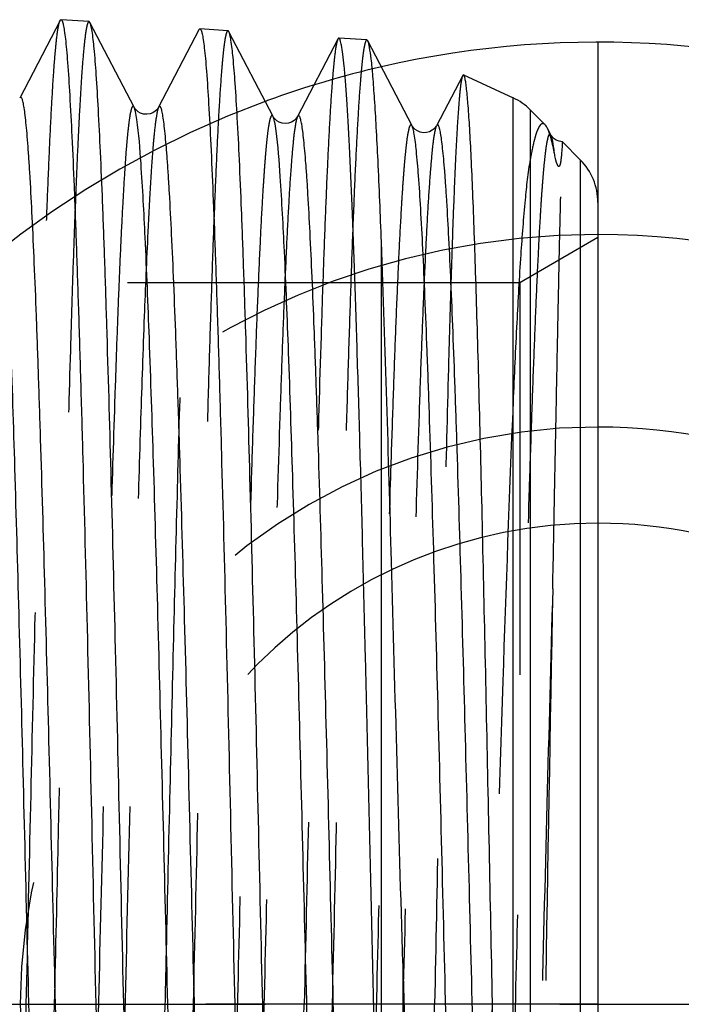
# Model space of a CAD drawing. Header units: millimetres. Extents: x 416 to 584, y 465 to 535.
# Tile 5 of 6: x 554 to 565, y 500 to 516. Entities that reach past the tile are written whole.
import ezdxf

# ---------------------------------------------------------------- set-up
doc = ezdxf.new("R2010")
doc.units = ezdxf.units.MM
doc.header["$LTSCALE"] = 65.185185
doc.linetypes.add('CENTER', pattern=[0.6, 0.375, -0.075, 0.075, -0.075])
doc.linetypes.add('HIDDEN', pattern=[0.2, 0.1, -0.1])
for name, color, linetype in [('ACHSEN_S', 7, 'CONTINUOUS'), ('KONST.EL_MIT_GEO', 7, 'CONTINUOUS'), ('KURVEN', 7, 'CONTINUOUS')]:
    doc.layers.add(name, color=color, linetype=linetype)

msp = doc.modelspace()

# ---------------------------------------------------------------- linework, layer by layer
at = {"layer": 'ACHSEN_S', "color": 2, "linetype": 'CENTER'}
msp.add_line((415.85, 500), (584.15, 500), dxfattribs=at)
at = {"layer": 'KONST.EL_MIT_GEO', "color": 7, "linetype": 'Continuous'}
for p, q in [((554.211, 516.359), (553.54, 515.072)), ((554.692, 516.343), (554.227, 516.374)), ((554.707, 516.328), (554.692, 516.343)), ((555.442, 514.918), (554.707, 516.328)), ((556.519, 516.205), (555.849, 514.918)), ((556.519, 516.205), (556.536, 516.221)), ((557.001, 516.19), (556.536, 516.221)), ((557.751, 514.765), (557.016, 516.175)), ((558.828, 516.052), (558.157, 514.765)), ((559.31, 516.037), (558.845, 516.067)), ((560.06, 514.611), (559.325, 516.021)), ((560.902, 515.448), (560.466, 514.611)), ((560.917, 515.458), (560.902, 515.448)), ((560.917, 515.458), (561.74, 515.075)), ((561.74, 486.428), (561.74, 515.075)), ((562.025, 514.875), (562.272, 514.628)), ((562.025, 514.875), (562.025, 485.125)), ((557.754, 514.76), (557.751, 514.765)), ((560.065, 514.603), (560.06, 514.611)), ((562.369, 514.458), (562.307, 514.577)), ((562.374, 514.449), (562.369, 514.458)), ((562.559, 514.341), (562.857, 514.043)), ((562.857, 514.043), (562.857, 485.957)), ((563.15, 513.336), (563.15, 486.664)), ((559.551, 494.483), (559.551, 512.679)), ((559.908, 500.685), (559.908, 484.266))]:
    msp.add_line(p, q, dxfattribs=at)
at = {"layer": 'KONST.EL_MIT_GEO', "color": 8, "linetype": 'HIDDEN'}
for p, q in [((563.15, 512.75), (561.851, 512)), ((561.851, 512), (543.274, 512)), ((561.851, 512), (561.851, 488))]:
    msp.add_line(p, q, dxfattribs=at)
at = {"layer": 'KONST.EL_MIT_GEO', "color": 7, "linetype": 'Continuous'}
for points in [[(555.849, 514.918), (555.843, 514.908), (555.834, 514.895), (555.818, 514.876), (555.791, 514.852), (555.753, 514.828), (555.707, 514.81), (555.655, 514.801), (555.598, 514.806), (555.549, 514.822), (555.509, 514.844), (555.479, 514.869), (555.458, 514.892), (555.447, 514.909), (555.442, 514.918)], [(558.158, 514.765), (558.153, 514.757), (558.142, 514.741), (558.125, 514.721), (558.099, 514.698), (558.059, 514.673), (558.007, 514.654), (557.953, 514.648), (557.901, 514.654), (557.853, 514.671), (557.815, 514.694), (557.789, 514.715), (557.771, 514.734), (557.76, 514.75), (557.754, 514.76)], [(560.466, 514.611), (560.465, 514.609), (560.458, 514.597), (560.447, 514.582), (560.427, 514.561), (560.396, 514.536), (560.352, 514.512), (560.302, 514.498), (560.249, 514.495), (560.194, 514.505), (560.149, 514.525), (560.115, 514.547), (560.09, 514.57), (560.073, 514.591), (560.065, 514.603)], [(562.559, 514.341), (562.503, 514.352), (562.458, 514.371), (562.424, 514.394), (562.399, 514.417), (562.382, 514.437), (562.374, 514.449)]]:
    msp.add_lwpolyline(points, dxfattribs=at)
for centre, start, end in [((561.318, 514.168), 45, 65), ((562.15, 513.336), 360, 45)]:
    msp.add_arc(centre, 1, start, end, dxfattribs=at)
at = {"layer": 'KONST.EL_MIT_GEO', "color": 8, "linetype": 'HIDDEN'}
msp.add_arc((3770.224, 445.801), 3208.407, 178.908609, 179.032065, dxfattribs=at)
for points, knots in [([(553.65, 500), (553.673, 501.036), (553.718, 503.07), (553.787, 506.029), (553.856, 508.768), (553.915, 510.868), (553.963, 512.364), (553.998, 513.324), (554.032, 514.162), (554.067, 514.872), (554.1, 515.446), (554.134, 515.88), (554.163, 516.152), (554.189, 516.295), (554.202, 516.343), (554.211, 516.359)], [0, 0, 0, 0, 0.189877, 0.372817, 0.542209, 0.691895, 0.757624, 0.816461, 0.867869, 0.911387, 0.946615, 0.973249, 0.991061, 0.996631, 1, 1, 1, 1]), ([(554.692, 516.343), (554.685, 516.344), (554.669, 516.321), (554.658, 516.279), (554.642, 516.206), (554.621, 516.054), (554.594, 515.791), (554.564, 515.392), (554.534, 514.884), (554.503, 514.27), (554.473, 513.555), (554.442, 512.743), (554.411, 511.841), (554.369, 510.475), (554.317, 508.595), (554.256, 506.169), (554.216, 504.478), (554.196, 503.602)], [0, 0, 0, 0, 0.001613, 0.005169, 0.010913, 0.01888, 0.041481, 0.072871, 0.112842, 0.161116, 0.217355, 0.28116, 0.352079, 0.429606, 0.602247, 0.794187, 1, 1, 1, 1]), ([(556.04, 503.575), (556.06, 504.416), (556.098, 506.043), (556.157, 508.383), (556.216, 510.499), (556.274, 512.337), (556.325, 513.672), (556.367, 514.564), (556.396, 515.091), (556.426, 515.517), (556.453, 515.842), (556.483, 516.058), (556.502, 516.171), (556.519, 516.205)], [0, 0, 0, 0, 0.199514, 0.386219, 0.555171, 0.7019, 0.822516, 0.872002, 0.913827, 0.947709, 0.973444, 0.990877, 1, 1, 1, 1]), ([(557.001, 516.19), (556.992, 516.19), (556.975, 516.158), (556.962, 516.104), (556.943, 516.004), (556.927, 515.871), (556.909, 515.697), (556.883, 515.391), (556.852, 514.916), (556.817, 514.24), (556.782, 513.426), (556.746, 512.483), (556.71, 511.419), (556.674, 510.246), (556.625, 508.494), (556.565, 506.122), (556.494, 503.121), (556.447, 501.054), (556.423, 500)], [0, 0, 0, 0, 0.001587, 0.005298, 0.011344, 0.019743, 0.03049, 0.043568, 0.076586, 0.118495, 0.168892, 0.227298, 0.293148, 0.365808, 0.444582, 0.61739, 0.804921, 1, 1, 1, 1]), ([(558.828, 516.052), (558.82, 516.036), (558.807, 515.989), (558.781, 515.847), (558.752, 515.58), (558.718, 515.154), (558.685, 514.589), (558.65, 513.893), (558.616, 513.07), (558.581, 512.128), (558.533, 510.66), (558.474, 508.6), (558.405, 505.913), (558.336, 503.011), (558.291, 501.016), (558.268, 500)], [0, 0, 0, 0, 0.00341, 0.009018, 0.026894, 0.053581, 0.08885, 0.132396, 0.183823, 0.242666, 0.308393, 0.458048, 0.627373, 0.810221, 1, 1, 1, 1]), ([(559.31, 516.037), (559.301, 516.037), (559.284, 516.005), (559.271, 515.952), (559.252, 515.853), (559.236, 515.72), (559.218, 515.548), (559.192, 515.245), (559.161, 514.775), (559.126, 514.105), (559.09, 513.299), (559.055, 512.365), (559.019, 511.311), (558.983, 510.148), (558.934, 508.413), (558.874, 506.064), (558.803, 503.091), (558.756, 501.044), (558.732, 500)], [0, 0, 0, 0, 0.001597, 0.005312, 0.011357, 0.019759, 0.030509, 0.043585, 0.076607, 0.118515, 0.168915, 0.227323, 0.293174, 0.365837, 0.44461, 0.617411, 0.80493, 1, 1, 1, 1]), ([(560.902, 515.448), (560.895, 515.434), (560.885, 515.391), (560.862, 515.26), (560.839, 515.007), (560.81, 514.602), (560.782, 514.063), (560.754, 513.396), (560.725, 512.605), (560.696, 511.7), (560.656, 510.287), (560.607, 508.302), (560.55, 505.71), (560.493, 502.909), (560.455, 500.982), (560.436, 500)], [0, 0, 0, 0, 0.003115, 0.00846, 0.025894, 0.05223, 0.087234, 0.130594, 0.181903, 0.240696, 0.306431, 0.456267, 0.625974, 0.809407, 1, 1, 1, 1]), ([(555.442, 514.918), (555.438, 514.925), (555.427, 514.942), (555.401, 514.916), (555.392, 514.875), (555.374, 514.805), (555.36, 514.708), (555.344, 514.583), (555.328, 514.431), (555.305, 514.173), (555.278, 513.784), (555.247, 513.239), (555.215, 512.594), (555.183, 511.853), (555.152, 511.022), (555.108, 509.752), (555.054, 507.993), (554.991, 505.713), (554.95, 504.119), (554.929, 503.292)], [0, 0, 0, 0, 0.001971, 0.00368, 0.007389, 0.013415, 0.021806, 0.03257, 0.045692, 0.06115, 0.098976, 0.14577, 0.201186, 0.264801, 0.33614, 0.414657, 0.590804, 0.787904, 1, 1, 1, 1]), ([(555.849, 514.918), (555.832, 514.886), (555.813, 514.779), (555.783, 514.576), (555.755, 514.274), (555.726, 513.88), (555.697, 513.393), (555.655, 512.571), (555.604, 511.342), (555.546, 509.652), (555.487, 507.707), (555.429, 505.559), (555.39, 504.064), (555.371, 503.292)], [0, 0, 0, 0, 0.009512, 0.027273, 0.05327, 0.087363, 0.129337, 0.178919, 0.299565, 0.446134, 0.614763, 0.801024, 1, 1, 1, 1]), ([(557.751, 514.765), (557.747, 514.772), (557.731, 514.791), (557.706, 514.749), (557.694, 514.699), (557.675, 514.605), (557.658, 514.48), (557.64, 514.318), (557.623, 514.123), (557.605, 513.893), (557.587, 513.63), (557.562, 513.213), (557.531, 512.614), (557.495, 511.805), (557.46, 510.882), (557.424, 509.854), (557.374, 508.302), (557.314, 506.181), (557.243, 503.478), (557.172, 500.64), (557.102, 497.776), (557.031, 494.997), (556.961, 492.408), (556.9, 490.417), (556.85, 488.993), (556.815, 488.077), (556.779, 487.275), (556.744, 486.595), (556.709, 486.043), (556.674, 485.625), (556.645, 485.362), (556.618, 485.222), (556.605, 485.175), (556.596, 485.158)], [0, 0, 0, 0, 0.000826, 0.001715, 0.003665, 0.006775, 0.01106, 0.016518, 0.023138, 0.030905, 0.039803, 0.049811, 0.073055, 0.100418, 0.131634, 0.166404, 0.204393, 0.28853, 0.380808, 0.47768, 0.575422, 0.670282, 0.758623, 0.837062, 0.871613, 0.9026, 0.929727, 0.952738, 0.971413, 0.985582, 0.995119, 0.998137, 1, 1, 1, 1]), ([(558.157, 514.765), (558.149, 514.748), (558.136, 514.701), (558.108, 514.561), (558.079, 514.296), (558.044, 513.876), (558.009, 513.322), (557.974, 512.639), (557.938, 511.834), (557.903, 510.915), (557.853, 509.487), (557.792, 507.491), (557.721, 504.898), (557.651, 502.116), (557.58, 499.252), (557.509, 496.415), (557.439, 493.715), (557.378, 491.598), (557.329, 490.05), (557.293, 489.025), (557.258, 488.105), (557.222, 487.299), (557.191, 486.703), (557.166, 486.288), (557.148, 486.026), (557.131, 485.797), (557.113, 485.603), (557.095, 485.442), (557.079, 485.318), (557.059, 485.224), (557.048, 485.174), (557.023, 485.132), (557.007, 485.151), (557.003, 485.158)], [0, 0, 0, 0, 0.001873, 0.004904, 0.014489, 0.028721, 0.047478, 0.07058, 0.09781, 0.128903, 0.16356, 0.242199, 0.330701, 0.425659, 0.523424, 0.620242, 0.712396, 0.796355, 0.83424, 0.868905, 0.900016, 0.927276, 0.950427, 0.960391, 0.969249, 0.976981, 0.983569, 0.988999, 0.993263, 0.996357, 0.998295, 0.999177, 1, 1, 1, 1]), ([(560.06, 514.611), (560.056, 514.619), (560.041, 514.638), (560.015, 514.597), (560.004, 514.547), (559.984, 514.454), (559.968, 514.331), (559.95, 514.172), (559.932, 513.979), (559.914, 513.752), (559.896, 513.492), (559.871, 513.08), (559.84, 512.488), (559.804, 511.688), (559.769, 510.775), (559.733, 509.758), (559.684, 508.223), (559.623, 506.124), (559.552, 503.449), (559.482, 500.64), (559.411, 497.806), (559.34, 495.055), (559.27, 492.493), (559.209, 490.521), (559.159, 489.111), (559.124, 488.204), (559.088, 487.41), (559.053, 486.736), (559.018, 486.189), (558.983, 485.775), (558.954, 485.514), (558.927, 485.375), (558.914, 485.328), (558.905, 485.312)], [0, 0, 0, 0, 0.00084, 0.001723, 0.00366, 0.006758, 0.011031, 0.016474, 0.023081, 0.030836, 0.039721, 0.049716, 0.072937, 0.100277, 0.131473, 0.166225, 0.204196, 0.288306, 0.380568, 0.477432, 0.575177, 0.67005, 0.758414, 0.836883, 0.871451, 0.902457, 0.929606, 0.952638, 0.971337, 0.985529, 0.995093, 0.998123, 1, 1, 1, 1]), ([(560.466, 514.611), (560.458, 514.595), (560.445, 514.548), (560.417, 514.408), (560.388, 514.146), (560.353, 513.73), (560.318, 513.181), (560.283, 512.505), (560.247, 511.707), (560.211, 510.797), (560.162, 509.383), (560.101, 507.407), (560.03, 504.84), (559.96, 502.087), (559.889, 499.252), (559.818, 496.445), (559.747, 493.773), (559.687, 491.679), (559.638, 490.147), (559.602, 489.133), (559.566, 488.223), (559.531, 487.426), (559.5, 486.836), (559.475, 486.427), (559.457, 486.167), (559.439, 485.941), (559.422, 485.749), (559.404, 485.591), (559.387, 485.468), (559.368, 485.376), (559.357, 485.326), (559.331, 485.286), (559.316, 485.305), (559.312, 485.312)], [0, 0, 0, 0, 0.001886, 0.004931, 0.01454, 0.028797, 0.047577, 0.070701, 0.097952, 0.129063, 0.163738, 0.242405, 0.330925, 0.425893, 0.523658, 0.620465, 0.7126, 0.796531, 0.8344, 0.869047, 0.900137, 0.927377, 0.950506, 0.960459, 0.969305, 0.977026, 0.983603, 0.989022, 0.993274, 0.996357, 0.998286, 0.999164, 1, 1, 1, 1]), ([(562.272, 514.628), (562.264, 514.636), (562.243, 514.651), (562.203, 514.639), (562.174, 514.599), (562.143, 514.538), (562.114, 514.451), (562.069, 514.287), (562.042, 514.15), (562.025, 514.05)], [0, 0, 0, 0, 0.052179, 0.0986, 0.165079, 0.262444, 0.393958, 0.560675, 1, 1, 1, 1]), ([(562.369, 514.458), (562.365, 514.465), (562.35, 514.484), (562.324, 514.445), (562.313, 514.395), (562.293, 514.304), (562.277, 514.182), (562.259, 514.025), (562.241, 513.834), (562.223, 513.61), (562.205, 513.353), (562.18, 512.946), (562.149, 512.36), (562.114, 511.569), (562.078, 510.667), (562.042, 509.661), (561.993, 508.142), (561.932, 506.066), (561.862, 503.419), (561.791, 500.64), (561.72, 497.836), (561.649, 495.113), (561.579, 492.577), (561.518, 490.625), (561.469, 489.23), (561.433, 488.331), (561.397, 487.545), (561.362, 486.877), (561.327, 486.336), (561.293, 485.925), (561.263, 485.666), (561.236, 485.528), (561.223, 485.482), (561.215, 485.466)], [0, 0, 0, 0, 0.000854, 0.001733, 0.00366, 0.006748, 0.01101, 0.016443, 0.023037, 0.030781, 0.039655, 0.049639, 0.072839, 0.100158, 0.131335, 0.166069, 0.204024, 0.288108, 0.380351, 0.477206, 0.57495, 0.669833, 0.758214, 0.83671, 0.871294, 0.902319, 0.929487, 0.95254, 0.971262, 0.985478, 0.995068, 0.99811, 1, 1, 1, 1]), ([(562.399, 506.912), (562.41, 507.451), (562.43, 508.477), (562.458, 509.932), (562.479, 511.036), (562.496, 511.824), (562.506, 512.337), (562.516, 512.795), (562.526, 513.196), (562.534, 513.538), (562.542, 513.818), (562.547, 514.014), (562.551, 514.14), (562.553, 514.211), (562.557, 514.265), (562.555, 514.307), (562.562, 514.325), (562.556, 514.341), (562.559, 514.341)], [0, 0, 0, 0, 0.217567, 0.414462, 0.58721, 0.663549, 0.732737, 0.794467, 0.848469, 0.894508, 0.932388, 0.961957, 0.97359, 0.983108, 0.990508, 0.995786, 0.998948, 1, 1, 1, 1]), ([(562.025, 514.05), (561.985, 513.828), (561.928, 513.3), (561.859, 512.395), (561.796, 511.273), (561.759, 510.455), (561.74, 510.014)], [0, 0, 0, 0, 0.167002, 0.393398, 0.672973, 1, 1, 1, 1]), ([(561.74, 510.014), (561.675, 508.467), (561.558, 505.129), (561.455, 501.791), (561.4, 500)], [0, 0, 0, 0, 0.463651, 1, 1, 1, 1]), ([(562.399, 506.912), (562.365, 505.719), (562.299, 503.254), (562.205, 499.528), (562.111, 495.834), (562.03, 492.892), (561.964, 490.747), (561.916, 489.362), (561.874, 488.32), (561.841, 487.585), (561.817, 487.114), (561.793, 486.699), (561.769, 486.341), (561.745, 486.044), (561.721, 485.807), (561.701, 485.648), (561.683, 485.553), (561.672, 485.504), (561.66, 485.472), (561.649, 485.45), (561.629, 485.448), (561.624, 485.46), (561.621, 485.465)], [0, 0, 0, 0, 0.166453, 0.343786, 0.51964, 0.681758, 0.754082, 0.818863, 0.874972, 0.899467, 0.921439, 0.940798, 0.95746, 0.971353, 0.982426, 0.990633, 0.993659, 0.99597, 0.997577, 0.99853, 0.999095, 1, 1, 1, 1]), ([(554.196, 503.602), (554.189, 503.305), (554.162, 502.105), (554.135, 500.904), (554.114, 500)], [0, 0, 0, 0, 0.247263, 1, 1, 1, 1]), ([(555.959, 500), (555.966, 500.3), (555.992, 501.492), (556.02, 502.684), (556.04, 503.575)], [0, 0, 0, 0, 0.251957, 1, 1, 1, 1]), ([(554.929, 503.292), (554.902, 502.21), (554.849, 500.045), (554.77, 496.848), (554.692, 493.799), (554.625, 491.417), (554.57, 489.695), (554.53, 488.577), (554.491, 487.594), (554.452, 486.76), (554.413, 486.082), (554.379, 485.619), (554.35, 485.334), (554.331, 485.185), (554.311, 485.08), (554.297, 485.024), (554.287, 485.005)], [0, 0, 0, 0, 0.177384, 0.354938, 0.524243, 0.677246, 0.745326, 0.80669, 0.860614, 0.906456, 0.943678, 0.971851, 0.98244, 0.990663, 0.996509, 1, 1, 1, 1]), ([(555.371, 503.292), (555.342, 502.152), (555.286, 499.872), (555.204, 496.516), (555.122, 493.343), (555.051, 490.889), (554.993, 489.143), (554.951, 488.036), (554.91, 487.09), (554.868, 486.304), (554.834, 485.785), (554.8, 485.422), (554.785, 485.265), (554.733, 484.931), (554.694, 485.005)], [0, 0, 0, 0, 0.186902, 0.373487, 0.549932, 0.706926, 0.775496, 0.836212, 0.888274, 0.931005, 0.963848, 0.976426, 0.986391, 1, 1, 1, 1]), ([(553.073, 483.549), (553.082, 483.55), (553.098, 483.584), (553.112, 483.641), (553.13, 483.744), (553.147, 483.882), (553.164, 484.06), (553.19, 484.373), (553.221, 484.857), (553.256, 485.546), (553.291, 486.374), (553.327, 487.333), (553.363, 488.413), (553.398, 489.605), (553.448, 491.384), (553.508, 493.791), (553.579, 496.835), (553.626, 498.931), (553.65, 500)], [0, 0, 0, 0, 0.001679, 0.00551, 0.01167, 0.020175, 0.031018, 0.044182, 0.077342, 0.119356, 0.169821, 0.228263, 0.294116, 0.366751, 0.44547, 0.618082, 0.805317, 1, 1, 1, 1]), ([(554.114, 500), (554.091, 498.961), (554.045, 496.921), (553.977, 493.954), (553.908, 491.206), (553.849, 489.101), (553.8, 487.6), (553.765, 486.637), (553.731, 485.797), (553.696, 485.085), (553.663, 484.51), (553.629, 484.075), (553.6, 483.803), (553.574, 483.659), (553.561, 483.612), (553.552, 483.595)], [0, 0, 0, 0, 0.18985, 0.372819, 0.542255, 0.691976, 0.757712, 0.816548, 0.867949, 0.911455, 0.946667, 0.973282, 0.991077, 0.996639, 1, 1, 1, 1]), ([(555.381, 483.703), (555.391, 483.703), (555.407, 483.737), (555.421, 483.793), (555.439, 483.896), (555.456, 484.032), (555.473, 484.208), (555.499, 484.518), (555.53, 484.998), (555.565, 485.68), (555.6, 486.5), (555.636, 487.45), (555.672, 488.521), (555.707, 489.702), (555.757, 491.464), (555.817, 493.848), (555.888, 496.864), (555.935, 498.941), (555.959, 500)], [0, 0, 0, 0, 0.001685, 0.005517, 0.011678, 0.020184, 0.031027, 0.044191, 0.077351, 0.119363, 0.169825, 0.228262, 0.294111, 0.366743, 0.445459, 0.618075, 0.805315, 1, 1, 1, 1]), ([(556.423, 500), (556.4, 498.971), (556.354, 496.951), (556.286, 494.012), (556.217, 491.291), (556.158, 489.205), (556.109, 487.718), (556.075, 486.765), (556.04, 485.931), (556.006, 485.227), (555.972, 484.656), (555.938, 484.225), (555.909, 483.955), (555.883, 483.812), (555.87, 483.765), (555.862, 483.749)], [0, 0, 0, 0, 0.189799, 0.372719, 0.542119, 0.691827, 0.757564, 0.816407, 0.86782, 0.91134, 0.946573, 0.973213, 0.991039, 0.996619, 1, 1, 1, 1]), ([(557.691, 483.856), (557.7, 483.857), (557.716, 483.89), (557.73, 483.946), (557.748, 484.047), (557.765, 484.182), (557.782, 484.357), (557.808, 484.664), (557.839, 485.139), (557.874, 485.815), (557.909, 486.628), (557.945, 487.569), (557.981, 488.63), (558.016, 489.799), (558.066, 491.544), (558.126, 493.907), (558.197, 496.894), (558.244, 498.951), (558.268, 500)], [0, 0, 0, 0, 0.001694, 0.005533, 0.011698, 0.020208, 0.031054, 0.04422, 0.077384, 0.119399, 0.169865, 0.228306, 0.294158, 0.36679, 0.445505, 0.618108, 0.80533, 1, 1, 1, 1]), ([(558.732, 500), (558.709, 498.981), (558.663, 496.98), (558.595, 494.07), (558.526, 491.375), (558.467, 489.309), (558.418, 487.836), (558.384, 486.892), (558.349, 486.066), (558.315, 485.368), (558.281, 484.802), (558.247, 484.375), (558.219, 484.107), (558.192, 483.966), (558.179, 483.918), (558.171, 483.902)], [0, 0, 0, 0, 0.189752, 0.372634, 0.542006, 0.691692, 0.757424, 0.816267, 0.867686, 0.91122, 0.946473, 0.97314, 0.990999, 0.996598, 1, 1, 1, 1]), ([(559.956, 484.093), (559.965, 484.098), (559.975, 484.133), (559.989, 484.193), (560.002, 484.297), (560.017, 484.435), (560.032, 484.61), (560.053, 484.917), (560.079, 485.39), (560.108, 486.06), (560.137, 486.863), (560.167, 487.791), (560.197, 488.836), (560.226, 489.987), (560.267, 491.702), (560.318, 494.023), (560.377, 496.954), (560.416, 498.972), (560.436, 500)], [0, 0, 0, 0, 0.001875, 0.005978, 0.012402, 0.021157, 0.03223, 0.045597, 0.079101, 0.121362, 0.171993, 0.230514, 0.296372, 0.368943, 0.447531, 0.619702, 0.806257, 1, 1, 1, 1]), ([(560.684, 484.448), (560.709, 484.495), (560.738, 484.647), (560.782, 484.937), (560.823, 485.363), (560.866, 485.919), (560.91, 486.601), (560.972, 487.743), (561.048, 489.432), (561.135, 491.727), (561.223, 494.317), (561.311, 497.108), (561.37, 499.025), (561.4, 500)], [0, 0, 0, 0, 0.010291, 0.029208, 0.056719, 0.092616, 0.136608, 0.188313, 0.312985, 0.462208, 0.630622, 0.812094, 1, 1, 1, 1]), ([(562.025, 487.483), (562.079, 489.288), (562.162, 493.461), (562.234, 497.633), (562.275, 500)], [0, 0, 0, 0, 0.432859, 1, 1, 1, 1])]:
    msp.add_open_spline(points, degree=3, knots=knots, dxfattribs=at)
at = {"layer": 'KONST.EL_MIT_GEO', "color": 7, "linetype": 'Continuous'}
for points, knots in [([(554.211, 516.359), (554.212, 516.361), (554.215, 516.368), (554.222, 516.374), (554.227, 516.374)], [0, 0, 0, 0, 0.34938, 1, 1, 1, 1]), ([(554.227, 516.374), (554.236, 516.373), (554.252, 516.339), (554.266, 516.283), (554.284, 516.18), (554.301, 516.043), (554.319, 515.866), (554.344, 515.555), (554.375, 515.073), (554.41, 514.387), (554.446, 513.563), (554.481, 512.609), (554.517, 511.533), (554.553, 510.346), (554.602, 508.577), (554.663, 506.18), (554.733, 503.151), (554.78, 501.064), (554.804, 500)], [0, 0, 0, 0, 0.001681, 0.005512, 0.011672, 0.020177, 0.031019, 0.044182, 0.077341, 0.119353, 0.169816, 0.228256, 0.294109, 0.366743, 0.44546, 0.618077, 0.805316, 1, 1, 1, 1]), ([(555.269, 500), (555.246, 501.034), (555.2, 503.064), (555.131, 506.017), (555.062, 508.752), (555.003, 510.847), (554.955, 512.341), (554.92, 513.299), (554.885, 514.136), (554.851, 514.844), (554.817, 515.417), (554.783, 515.85), (554.755, 516.121), (554.728, 516.264), (554.716, 516.312), (554.707, 516.328)], [0, 0, 0, 0, 0.189824, 0.37277, 0.54219, 0.691903, 0.757639, 0.81648, 0.867886, 0.911399, 0.946621, 0.973248, 0.991059, 0.996629, 1, 1, 1, 1]), ([(556.536, 516.221), (556.545, 516.22), (556.561, 516.186), (556.575, 516.131), (556.593, 516.029), (556.61, 515.893), (556.628, 515.717), (556.653, 515.409), (556.684, 514.932), (556.719, 514.253), (556.755, 513.436), (556.79, 512.491), (556.826, 511.425), (556.862, 510.25), (556.911, 508.497), (556.972, 506.123), (557.042, 503.121), (557.089, 501.054), (557.113, 500)], [0, 0, 0, 0, 0.001687, 0.005517, 0.011675, 0.02018, 0.031021, 0.044181, 0.077338, 0.119347, 0.169809, 0.228247, 0.294098, 0.366731, 0.445448, 0.618066, 0.80531, 1, 1, 1, 1]), ([(557.016, 516.175), (557.015, 516.177), (557.012, 516.183), (557.006, 516.19), (557.001, 516.19)], [0, 0, 0, 0, 0.342172, 1, 1, 1, 1]), ([(557.578, 500), (557.555, 501.024), (557.509, 503.035), (557.44, 505.959), (557.371, 508.667), (557.312, 510.743), (557.264, 512.223), (557.229, 513.172), (557.195, 514.001), (557.16, 514.703), (557.126, 515.271), (557.092, 515.7), (557.064, 515.969), (557.037, 516.111), (557.025, 516.158), (557.016, 516.175)], [0, 0, 0, 0, 0.189773, 0.372676, 0.542063, 0.691759, 0.757495, 0.816338, 0.867754, 0.91128, 0.946522, 0.973176, 0.991018, 0.996608, 1, 1, 1, 1]), ([(558.845, 516.067), (558.84, 516.068), (558.833, 516.061), (558.83, 516.054), (558.828, 516.052)], [0, 0, 0, 0, 0.650589, 1, 1, 1, 1]), ([(559.551, 494.483), (559.521, 495.731), (559.462, 498.26), (559.376, 502.032), (559.303, 505.141), (559.244, 507.515), (559.2, 509.151), (559.156, 510.655), (559.113, 512.006), (559.069, 513.184), (559.032, 514.05), (559.001, 514.644), (558.979, 515.011), (558.957, 515.324), (558.936, 515.583), (558.915, 515.783), (558.893, 515.935), (558.875, 516.014), (558.857, 516.067), (558.845, 516.067)], [0, 0, 0, 0, 0.173248, 0.351278, 0.523864, 0.604986, 0.681083, 0.751059, 0.81391, 0.868733, 0.91474, 0.93423, 0.951279, 0.965832, 0.977837, 0.987254, 0.994063, 0.998264, 1, 1, 1, 1]), ([(559.325, 516.021), (559.324, 516.023), (559.321, 516.03), (559.315, 516.036), (559.31, 516.037)], [0, 0, 0, 0, 0.342448, 1, 1, 1, 1]), ([(559.551, 512.679), (559.535, 513.131), (559.509, 513.767), (559.469, 514.559), (559.441, 515.027), (559.413, 515.405), (559.388, 515.694), (559.359, 515.888), (559.342, 515.99), (559.325, 516.021)], [0, 0, 0, 0, 0.404222, 0.569864, 0.709807, 0.823281, 0.909691, 0.968587, 1, 1, 1, 1]), ([(561.74, 486.428), (561.694, 487.405), (561.621, 489.769), (561.524, 493.77), (561.445, 497.648), (561.378, 500.986), (561.327, 503.502), (561.276, 505.923), (561.226, 508.182), (561.183, 509.933), (561.147, 511.205), (561.122, 512.047), (561.097, 512.806), (561.072, 513.476), (561.046, 514.053), (561.022, 514.532), (560.997, 514.911), (560.975, 515.163), (560.957, 515.312), (560.945, 515.386), (560.933, 515.43), (560.924, 515.455), (560.917, 515.458)], [0, 0, 0, 0, 0.101001, 0.244235, 0.413304, 0.501584, 0.589034, 0.673187, 0.751679, 0.822317, 0.854067, 0.883137, 0.909329, 0.932461, 0.952378, 0.968941, 0.982044, 0.991602, 0.995035, 0.997568, 0.999207, 1, 1, 1, 1]), ([(554.653, 485.179), (554.616, 485.416), (554.57, 486.063), (554.502, 487.27), (554.437, 488.935), (554.369, 490.997), (554.301, 493.381), (554.233, 496.004), (554.165, 498.77), (554.096, 501.581), (554.028, 504.336), (553.96, 506.938), (553.902, 508.967), (553.854, 510.444), (553.82, 511.418), (553.785, 512.291), (553.751, 513.054), (553.721, 513.619), (553.697, 514.01), (553.68, 514.258), (553.663, 514.473), (553.646, 514.656), (553.628, 514.808), (553.613, 514.924), (553.594, 515.012), (553.583, 515.06), (553.558, 515.097), (553.544, 515.079), (553.54, 515.072)], [0, 0, 0, 0, 0.023998, 0.064846, 0.121105, 0.190765, 0.271332, 0.359922, 0.453366, 0.548325, 0.641407, 0.729291, 0.808845, 0.844598, 0.877238, 0.906472, 0.932041, 0.953721, 0.963041, 0.97132, 0.978541, 0.984688, 0.989749, 0.993718, 0.996594, 0.998388, 0.999206, 1, 1, 1, 1]), ([(554.287, 485.005), (554.283, 484.998), (554.269, 484.979), (554.244, 485.016), (554.233, 485.063), (554.215, 485.149), (554.199, 485.263), (554.182, 485.411), (554.165, 485.591), (554.148, 485.803), (554.131, 486.045), (554.107, 486.43), (554.077, 486.985), (554.043, 487.735), (554.009, 488.592), (553.975, 489.551), (553.928, 491.004), (553.87, 493.002), (553.802, 495.566), (553.735, 498.286), (553.667, 501.067), (553.6, 503.812), (553.532, 506.424), (553.465, 508.813), (553.398, 510.894), (553.333, 512.597), (553.267, 513.861), (553.219, 514.551), (553.186, 514.813)], [0, 0, 0, 0, 0.000797, 0.001599, 0.00336, 0.006185, 0.010087, 0.015067, 0.021119, 0.028228, 0.03638, 0.04556, 0.066917, 0.092115, 0.120931, 0.153115, 0.188381, 0.266905, 0.353752, 0.445881, 0.540069, 0.633023, 0.721496, 0.802403, 0.872925, 0.930608, 0.973454, 1, 1, 1, 1]), ([(555.487, 514.717), (555.481, 514.761), (555.469, 514.828), (555.453, 514.896), (555.442, 514.918)], [0, 0, 0, 0, 0.633717, 1, 1, 1, 1]), ([(557.003, 485.158), (556.994, 485.175), (556.981, 485.222), (556.954, 485.363), (556.925, 485.629), (556.89, 486.051), (556.855, 486.607), (556.819, 487.293), (556.784, 488.102), (556.748, 489.026), (556.698, 490.462), (556.638, 492.468), (556.567, 495.074), (556.496, 497.871), (556.425, 500.75), (556.355, 503.602), (556.284, 506.316), (556.224, 508.444), (556.174, 510), (556.139, 511.031), (556.103, 511.956), (556.068, 512.766), (556.037, 513.366), (556.012, 513.783), (555.994, 514.046), (555.976, 514.276), (555.958, 514.472), (555.94, 514.633), (555.924, 514.758), (555.905, 514.852), (555.893, 514.903), (555.868, 514.945), (555.852, 514.926), (555.849, 514.918)], [0, 0, 0, 0, 0.001865, 0.004891, 0.014464, 0.028688, 0.047434, 0.070531, 0.097753, 0.128841, 0.163496, 0.242131, 0.330633, 0.425596, 0.523369, 0.620197, 0.712362, 0.796332, 0.834224, 0.868893, 0.900008, 0.927273, 0.950426, 0.960392, 0.969252, 0.976984, 0.983572, 0.989004, 0.993267, 0.99636, 0.998297, 0.999178, 1, 1, 1, 1]), ([(556.596, 485.158), (556.592, 485.151), (556.578, 485.133), (556.553, 485.169), (556.542, 485.217), (556.523, 485.302), (556.508, 485.417), (556.49, 485.566), (556.473, 485.746), (556.456, 485.958), (556.439, 486.202), (556.415, 486.587), (556.385, 487.143), (556.351, 487.895), (556.316, 488.755), (556.282, 489.715), (556.234, 491.171), (556.176, 493.17), (556.108, 495.734), (556.04, 498.45), (555.972, 501.221), (555.904, 503.951), (555.836, 506.541), (555.769, 508.901), (555.701, 510.946), (555.636, 512.605), (555.57, 513.819), (555.522, 514.474), (555.487, 514.717)], [0, 0, 0, 0, 0.00081, 0.001621, 0.003399, 0.006254, 0.010201, 0.015237, 0.021356, 0.028547, 0.036792, 0.046075, 0.067672, 0.093147, 0.122275, 0.154795, 0.19042, 0.269687, 0.357261, 0.450033, 0.544712, 0.637943, 0.726424, 0.807026, 0.876903, 0.933591, 0.975101, 1, 1, 1, 1]), ([(557.802, 514.528), (557.795, 514.579), (557.782, 514.658), (557.764, 514.739), (557.751, 514.765)], [0, 0, 0, 0, 0.640275, 1, 1, 1, 1]), ([(559.268, 485.498), (559.233, 485.735), (559.185, 486.379), (559.118, 487.574), (559.053, 489.215), (558.985, 491.24), (558.918, 493.579), (558.849, 496.147), (558.781, 498.854), (558.713, 501.602), (558.645, 504.294), (558.577, 506.835), (558.519, 508.815), (558.471, 510.256), (558.437, 511.207), (558.402, 512.058), (558.368, 512.802), (558.339, 513.352), (558.315, 513.734), (558.297, 513.974), (558.28, 514.184), (558.263, 514.363), (558.246, 514.51), (558.23, 514.623), (558.212, 514.708), (558.201, 514.754), (558.176, 514.79), (558.161, 514.772), (558.158, 514.765)], [0, 0, 0, 0, 0.02456, 0.065871, 0.122484, 0.192384, 0.27308, 0.361693, 0.455067, 0.549879, 0.642754, 0.730394, 0.809688, 0.845313, 0.877825, 0.906939, 0.932398, 0.953974, 0.963248, 0.971484, 0.978665, 0.984775, 0.989805, 0.993746, 0.996597, 0.998374, 0.999187, 1, 1, 1, 1]), ([(558.905, 485.312), (558.902, 485.305), (558.888, 485.286), (558.862, 485.321), (558.852, 485.368), (558.833, 485.451), (558.817, 485.563), (558.8, 485.708), (558.783, 485.884), (558.766, 486.092), (558.749, 486.33), (558.725, 486.708), (558.695, 487.253), (558.661, 487.989), (558.627, 488.832), (558.593, 489.774), (558.545, 491.202), (558.487, 493.165), (558.42, 495.683), (558.352, 498.355), (558.284, 501.085), (558.216, 503.778), (558.149, 506.339), (558.082, 508.679), (558.015, 510.715), (557.95, 512.377), (557.884, 513.606), (557.836, 514.275), (557.802, 514.528)], [0, 0, 0, 0, 0.000822, 0.001622, 0.003373, 0.006189, 0.010089, 0.01507, 0.021123, 0.02824, 0.036405, 0.0456, 0.066998, 0.092251, 0.121134, 0.153395, 0.188749, 0.267463, 0.354507, 0.446821, 0.54116, 0.634214, 0.722717, 0.803571, 0.873945, 0.931382, 0.973886, 1, 1, 1, 1]), ([(561.214, 485.465), (561.211, 485.458), (561.195, 485.439), (561.169, 485.479), (561.158, 485.529), (561.139, 485.621), (561.122, 485.743), (561.104, 485.902), (561.087, 486.093), (561.069, 486.319), (561.051, 486.578), (561.026, 486.987), (560.995, 487.576), (560.959, 488.371), (560.923, 489.279), (560.888, 490.291), (560.838, 491.818), (560.778, 493.905), (560.707, 496.566), (560.636, 499.36), (560.565, 502.179), (560.495, 504.916), (560.424, 507.465), (560.364, 509.427), (560.314, 510.829), (560.278, 511.732), (560.243, 512.523), (560.208, 513.193), (560.173, 513.738), (560.138, 514.15), (560.109, 514.41), (560.082, 514.548), (560.068, 514.595), (560.06, 514.611)], [0, 0, 0, 0, 0.000848, 0.001729, 0.003662, 0.006754, 0.01102, 0.01646, 0.023061, 0.030809, 0.039689, 0.049679, 0.072888, 0.100219, 0.131405, 0.166147, 0.204111, 0.288209, 0.380461, 0.47732, 0.575065, 0.669942, 0.758314, 0.836796, 0.871373, 0.902389, 0.929546, 0.95259, 0.971299, 0.985504, 0.99508, 0.998117, 1, 1, 1, 1]), ([(561.57, 485.703), (561.536, 485.955), (561.487, 486.621), (561.421, 487.843), (561.356, 489.494), (561.289, 491.516), (561.221, 493.837), (561.154, 496.375), (561.086, 499.042), (561.018, 501.743), (560.95, 504.384), (560.883, 506.873), (560.825, 508.81), (560.778, 510.219), (560.744, 511.147), (560.71, 511.978), (560.676, 512.703), (560.646, 513.239), (560.622, 513.611), (560.605, 513.846), (560.588, 514.05), (560.571, 514.223), (560.554, 514.366), (560.539, 514.476), (560.52, 514.557), (560.51, 514.603), (560.483, 514.637), (560.47, 514.618), (560.466, 514.611)], [0, 0, 0, 0, 0.026297, 0.069031, 0.12672, 0.197336, 0.278395, 0.367045, 0.460171, 0.554502, 0.646726, 0.733611, 0.812114, 0.847351, 0.879491, 0.908255, 0.933391, 0.954682, 0.963827, 0.971945, 0.979019, 0.985034, 0.989981, 0.993851, 0.996644, 0.998378, 0.999171, 1, 1, 1, 1]), ([(562.43, 514.141), (562.422, 514.182), (562.395, 514.313), (562.363, 514.444), (562.329, 514.529)], [0, 0, 0, 0, 0.311032, 1, 1, 1, 1]), ([(562.389, 514.398), (562.387, 514.405), (562.382, 514.425), (562.376, 514.445), (562.369, 514.458)], [0, 0, 0, 0, 0.310288, 1, 1, 1, 1]), ([(562.559, 514.341), (562.56, 514.337), (562.555, 514.316), (562.557, 514.273), (562.551, 514.219), (562.547, 514.161), (562.542, 514.109), (562.535, 514.049), (562.528, 513.995), (562.498, 513.882), (562.447, 514.046), (562.434, 514.125), (562.417, 514.213), (562.402, 514.288), (562.391, 514.336), (562.384, 514.359)], [0, 0, 0, 0, 0.017319, 0.068427, 0.15249, 0.206421, 0.26784, 0.336095, 0.409729, 0.482333, 0.619808, 0.731526, 0.829444, 0.917664, 1, 1, 1, 1]), ([(562.43, 514.141), (562.426, 514.161), (562.413, 514.234), (562.399, 514.307), (562.384, 514.359)], [0, 0, 0, 0, 0.276083, 1, 1, 1, 1]), ([(562.43, 514.141), (562.427, 514.168), (562.416, 514.254), (562.403, 514.34), (562.389, 514.398)], [0, 0, 0, 0, 0.313893, 1, 1, 1, 1]), ([(559.908, 500.685), (559.842, 502.912), (559.733, 506.91), (559.618, 510.909), (559.551, 512.679)], [0, 0, 0, 0, 0.55709, 1, 1, 1, 1]), ([(559.908, 500.685), (559.939, 499.63), (560, 497.556), (560.092, 494.539), (560.183, 491.751), (560.263, 489.621), (560.328, 488.116), (560.375, 487.163), (560.421, 486.342), (560.468, 485.662), (560.508, 485.189), (560.542, 484.884), (560.565, 484.717), (560.59, 484.579), (560.608, 484.5), (560.641, 484.413), (560.664, 484.424)], [0, 0, 0, 0, 0.194254, 0.381892, 0.555414, 0.707788, 0.774064, 0.832804, 0.883395, 0.92532, 0.958145, 0.97104, 0.981546, 0.989651, 0.995358, 1, 1, 1, 1]), ([(554.804, 500), (554.827, 498.969), (554.873, 496.944), (554.942, 494), (555.01, 491.274), (555.069, 489.184), (555.118, 487.695), (555.152, 486.74), (555.187, 485.905), (555.221, 485.199), (555.255, 484.627), (555.289, 484.195), (555.317, 483.924), (555.344, 483.782), (555.357, 483.734), (555.365, 483.718)], [0, 0, 0, 0, 0.189853, 0.372772, 0.542147, 0.691826, 0.757556, 0.816393, 0.867806, 0.911329, 0.946567, 0.973214, 0.991042, 0.996621, 1, 1, 1, 1]), ([(555.846, 483.733), (555.838, 483.733), (555.82, 483.766), (555.807, 483.819), (555.789, 483.92), (555.772, 484.054), (555.754, 484.229), (555.729, 484.536), (555.698, 485.013), (555.662, 485.692), (555.627, 486.51), (555.591, 487.458), (555.556, 488.526), (555.52, 489.706), (555.471, 491.465), (555.41, 493.849), (555.34, 496.864), (555.293, 498.941), (555.269, 500)], [0, 0, 0, 0, 0.001582, 0.005289, 0.01133, 0.019727, 0.030471, 0.043546, 0.07656, 0.118468, 0.168865, 0.227273, 0.293126, 0.365791, 0.444567, 0.617377, 0.804913, 1, 1, 1, 1]), ([(557.113, 500), (557.136, 498.979), (557.182, 496.974), (557.251, 494.058), (557.319, 491.358), (557.378, 489.288), (557.427, 487.813), (557.461, 486.867), (557.496, 486.04), (557.53, 485.34), (557.564, 484.773), (557.598, 484.345), (557.626, 484.077), (557.653, 483.935), (557.665, 483.888), (557.674, 483.871)], [0, 0, 0, 0, 0.189803, 0.372675, 0.542013, 0.691677, 0.757406, 0.816249, 0.867672, 0.911212, 0.94647, 0.973143, 0.991003, 0.996601, 1, 1, 1, 1]), ([(558.155, 483.887), (558.147, 483.886), (558.129, 483.919), (558.116, 483.972), (558.098, 484.071), (558.081, 484.204), (558.063, 484.377), (558.038, 484.682), (558.007, 485.154), (557.971, 485.827), (557.936, 486.637), (557.9, 487.576), (557.865, 488.635), (557.829, 489.803), (557.78, 491.546), (557.719, 493.907), (557.649, 496.894), (557.602, 498.951), (557.578, 500)], [0, 0, 0, 0, 0.001591, 0.005303, 0.011349, 0.019749, 0.030496, 0.043574, 0.076591, 0.118499, 0.168895, 0.227301, 0.293151, 0.365813, 0.444586, 0.617392, 0.804922, 1, 1, 1, 1])]:
    msp.add_open_spline(points, degree=3, knots=knots, dxfattribs=at)
for points in [[(562.295, 514.599), (562.288, 514.609), (562.281, 514.619), (562.272, 514.628)], [(562.307, 514.577), (562.303, 514.585), (562.299, 514.592), (562.295, 514.599)], [(562.329, 514.529), (562.322, 514.546), (562.315, 514.562), (562.307, 514.577)]]:
    msp.add_open_spline(points, degree=3, dxfattribs=at)
at = {"layer": 'KURVEN', "color": 40, "linetype": 'Continuous'}
msp.add_line((563.15, 516), (563.15, 484), dxfattribs=at)
at = {"layer": 'KURVEN', "color": 8, "linetype": 'HIDDEN'}
msp.add_line((563.15, 500), (553.55, 500), dxfattribs=at)
at = {"layer": 'KURVEN', "color": 40, "linetype": 'Continuous'}
for radius, start, end in [(16, 259.7633, 103.0016), (16, 110.0711, 110.2164), (12.8, 270, 90), (9.6, 270, 89.9999), (8, 270, 89.9999)]:
    msp.add_arc((563.15, 500), radius, start, end, dxfattribs=at)
at = {"layer": 'KURVEN', "color": 8, "linetype": 'HIDDEN'}
for radius, start, end in [(16, 103.0016, 110.0711), (16, 110.2164, 259.7633), (12.8, 90, 270), (9.6, 89.9999, 270), (8, 89.9999, 180)]:
    msp.add_arc((563.15, 500), radius, start, end, dxfattribs=at)

doc.saveas('drawing.dxf')
